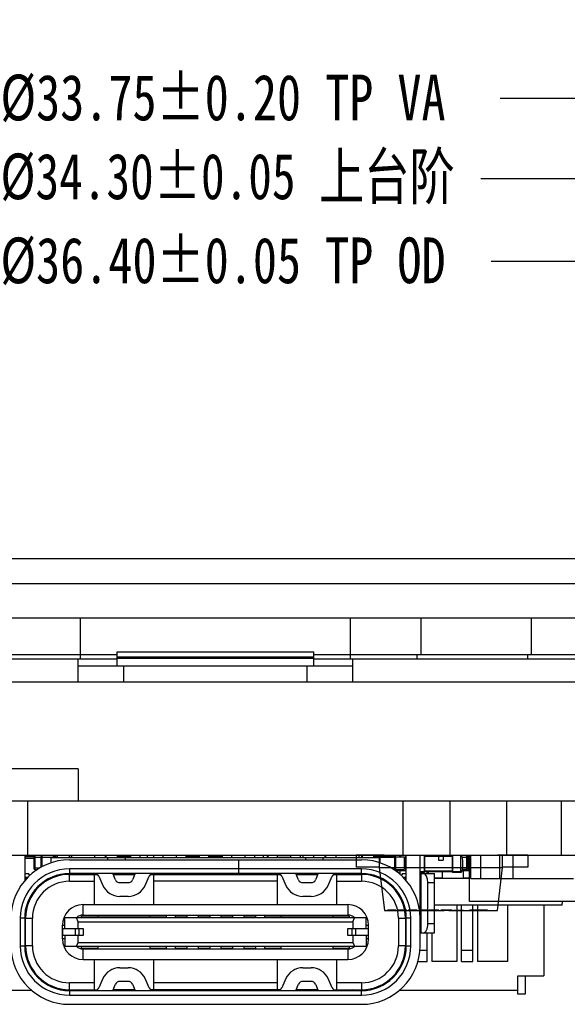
# Model space of a CAD drawing. Header units: inches. Extents: x 13 to 158, y -30 to 56.
# Tile 4 of 84: x 55 to 67, y -29 to -7. Entities that reach past the tile are written whole.
import ezdxf

# ---------------------------------------------------------------- set-up
doc = ezdxf.new("R2010")
doc.units = ezdxf.units.IN
doc.header["$LTSCALE"] = 1.21
doc.header["$MEASUREMENT"] = 0
doc.header["$PDMODE"] = 3
doc.header["$PDSIZE"] = 0.3125
doc.layers.get('0').update_dxf_attribs({"linetype": 'CONTINUOUS'})
doc.layers.get('Defpoints').update_dxf_attribs({"linetype": 'CONTINUOUS'})
doc.layers.add('DIM', color=3, linetype='CONTINUOUS')
doc.styles.get("Standard").update_dxf_attribs({"font": 'txt', "width": 0.8})
doc.dimstyles.get("Standard").update_dxf_attribs({"dimtxt": 0.15625, "dimasz": 0.1875, "dimexe": 0.125, "dimexo": 0.0625, "dimgap": 0.09, "dimtad": 0, "dimtih": 1, "dimtoh": 1, "dimzin": 4, "dimdsep": 46, "dimtxsty": 'Standard', "dimblk": '_FILLED', "dimblk1": '_FILLED', "dimblk2": '_FILLED', "dimcen": 0.09, "dimazin": 1, "dimtp": 0.01, "dimtm": 0.01, "dimtfac": 1, "dimtofl": 0, "dimtmove": 0, "dimatfit": 3, "dimldrblk": '_FILLED', "dimfxl": 1, "dimtolj": 1, "dimtzin": 4, "dimarcsym": 0})

# ---------------------------------------------------------------- blocks, each defined once
blk = doc.blocks.new('_FILLED')
at = {"color": 0, "linetype": 'ByBlock'}
blk.add_solid([(0, 0), (-1, 0.167), (-1, -0.167)], dxfattribs=at)
blk = doc.blocks.new('*D1')
at = {"layer": 'Defpoints', "color": 0}
for p in [(42.77, 13.285), (76.52, 13.285), (76.52, -8.794)]:
    blk.add_point(p, dxfattribs=at)
at = {"layer": 'DIM', "color": 0, "lineweight": -2}
for p, q in [((42.77, 13.223), (42.77, -8.919)), ((76.52, 13.223), (76.52, -8.919)), ((43.77, -8.794), (53.421, -8.794)), ((75.52, -8.794), (65.868, -8.794))]:
    blk.add_line(p, q, dxfattribs=at)
at = {"layer": 'DIM', "color": 0, "lineweight": -2, "rotation": 180}
blk.add_blockref('_FILLED', (42.77, -8.794), dxfattribs=at)
at = {"layer": 'DIM', "color": 0, "lineweight": -2}
blk.add_blockref('_FILLED', (76.52, -8.794), dxfattribs=at)
at = {"layer": 'DIM', "color": 0, "insert": (59.645, -8.794), "char_height": 1, "attachment_point": 5}
blk.add_mtext('\\A1;%%C33.75%%p0.20 TP VA', dxfattribs=at)
blk = doc.blocks.new('*D2')
at = {"layer": 'Defpoints', "color": 0}
for p in [(42.495, 13.285), (76.795, 13.285), (76.795, -10.553)]:
    blk.add_point(p, dxfattribs=at)
at = {"layer": 'DIM', "color": 0, "lineweight": -2}
for p, q in [((42.495, 13.223), (42.495, -10.678)), ((76.795, 13.223), (76.795, -10.678)), ((43.495, -10.553), (53.843, -10.553)), ((75.795, -10.553), (65.446, -10.553))]:
    blk.add_line(p, q, dxfattribs=at)
for p, rotation in [((42.495, -10.553), 180), ((76.795, -10.553), 360)]:
    blk.add_blockref('_FILLED', p, dxfattribs=dict(at, rotation=rotation))
at = {"layer": 'DIM', "color": 0, "insert": (59.645, -10.553), "char_height": 1, "attachment_point": 5}
blk.add_mtext('\\A1;%%C34.30%%p0.05 上台阶', dxfattribs=at)
blk = doc.blocks.new('*D3')
at = {"layer": 'Defpoints', "color": 0}
for p in [(41.445, 13.285), (77.845, 13.285), (77.845, -12.355)]:
    blk.add_point(p, dxfattribs=at)
at = {"layer": 'DIM', "color": 0, "lineweight": -2}
for p, q in [((41.445, 13.223), (41.445, -12.48)), ((77.845, 13.223), (77.845, -12.48)), ((42.445, -12.355), (53.621, -12.355)), ((76.845, -12.355), (65.668, -12.355))]:
    blk.add_line(p, q, dxfattribs=at)
for p, rotation in [((41.445, -12.355), 180), ((77.845, -12.355), 360)]:
    blk.add_blockref('_FILLED', p, dxfattribs=dict(at, rotation=rotation))
at = {"layer": 'DIM', "color": 0, "insert": (59.645, -12.355), "char_height": 1, "attachment_point": 5}
blk.add_mtext('\\A1;%%C36.40%%p0.05 TP OD', dxfattribs=at)

msp = doc.modelspace()

# ---------------------------------------------------------------- linework, layer by layer
at = {"color": 7, "linetype": 'Continuous'}
for p, q in [((42.495, -18.848), (76.795, -18.848)), ((41.445, -19.398), (77.845, -19.398)), ((41.445, -20.148), (77.845, -20.148)), ((56.694, -21.048), (56.694, -20.148)), ((62.596, -21.048), (62.596, -20.148)), ((64.132, -20.148), (64.132, -20.948)), ((66.546, -20.148), (66.546, -20.948)), ((41.469, -20.948), (57.495, -20.948)), ((41.645, -21.048), (57.495, -21.048)), ((56.645, -21.548), (56.645, -21.048)), ((57.495, -20.895), (61.795, -20.895)), ((57.495, -21.198), (57.495, -20.895)), ((57.495, -21.001), (61.795, -21.001)), ((57.495, -21.029), (61.795, -21.029)), ((61.795, -21.198), (61.795, -20.895)), ((61.795, -20.948), (77.821, -20.948)), ((61.795, -21.048), (77.621, -21.048)), ((62.645, -21.548), (62.645, -21.048)), ((64.055, -21.048), (64.055, -20.948)), ((66.469, -21.048), (66.469, -20.948)), ((56.645, -21.198), (62.645, -21.198)), ((57.645, -21.548), (57.645, -21.198)), ((61.645, -21.548), (61.645, -21.198)), ((52.934, -21.548), (75.138, -21.548)), ((56.645, -23.448), (42.409, -23.448)), ((56.645, -23.448), (56.645, -24.148)), ((41.395, -24.148), (77.895, -24.148)), ((55.544, -25.348), (55.544, -24.148)), ((63.746, -25.348), (63.746, -24.148)), ((64.776, -25.348), (64.776, -24.148)), ((66.009, -25.348), (66.009, -24.148)), ((67.21, -25.348), (67.21, -24.148)), ((77.857, -25.348), (41.434, -25.348)), ((55.676, -25.373), (55.475, -25.373)), ((55.679, -25.363), (55.658, -25.363)), ((55.658, -25.373), (55.658, -25.363)), ((55.675, -25.378), (56.195, -25.378)), ((56.045, -25.388), (63.245, -25.388)), ((56.1, -25.348), (56.1, -25.388)), ((56.122, -25.358), (56.122, -25.348)), ((56.13, -25.388), (56.13, -25.378)), ((56.153, -25.388), (56.153, -25.348)), ((56.195, -25.388), (56.195, -25.348)), ((56.445, -25.348), (56.445, -25.388)), ((56.46, -25.373), (56.445, -25.373)), ((56.46, -25.388), (56.46, -25.348)), ((56.505, -25.388), (56.505, -25.348)), ((57.005, -25.388), (57.005, -25.348)), ((57.235, -25.348), (57.235, -25.388)), ((57.255, -25.388), (57.255, -25.348)), ((57.295, -25.438), (57.295, -25.388)), ((57.495, -25.348), (57.495, -25.388)), ((57.795, -25.363), (57.495, -25.363)), ((57.495, -25.383), (57.795, -25.383)), ((57.675, -25.438), (57.675, -25.388)), ((57.75, -25.363), (57.75, -25.348)), ((57.795, -25.388), (57.795, -25.348)), ((57.995, -25.348), (57.995, -25.388)), ((58.15, -25.348), (58.15, -25.388)), ((58.295, -25.388), (58.295, -25.348)), ((58.495, -25.348), (58.495, -25.388)), ((58.795, -25.388), (58.795, -25.348)), ((58.995, -25.348), (58.995, -25.388)), ((59.017, -25.363), (58.995, -25.363)), ((58.995, -25.383), (59.017, -25.383)), ((59.017, -25.388), (59.017, -25.363)), ((59.295, -25.373), (59.017, -25.373)), ((59.295, -25.388), (59.295, -25.348)), ((59.495, -25.348), (59.495, -25.388)), ((59.617, -25.373), (59.495, -25.373)), ((59.795, -25.363), (59.617, -25.363)), ((59.617, -25.363), (59.617, -25.388)), ((59.617, -25.383), (59.795, -25.383)), ((59.795, -25.388), (59.795, -25.348)), ((59.995, -25.348), (59.995, -25.388)), ((60.29, -25.388), (60.29, -25.348)), ((60.295, -25.388), (60.295, -25.348)), ((60.495, -25.348), (60.495, -25.388)), ((60.69, -25.348), (60.69, -25.388)), ((60.772, -25.378), (60.795, -25.378)), ((60.772, -25.378), (60.772, -25.388)), ((60.795, -25.388), (60.795, -25.348)), ((60.995, -25.348), (60.995, -25.388)), ((60.995, -25.378), (61.295, -25.378)), ((61.295, -25.388), (61.295, -25.348)), ((61.495, -25.348), (61.495, -25.388)), ((61.56, -25.388), (61.56, -25.348)), ((61.615, -25.388), (61.615, -25.438)), ((61.795, -25.388), (61.795, -25.348)), ((61.995, -25.438), (61.995, -25.388)), ((62.035, -25.348), (62.035, -25.388)), ((62.055, -25.388), (62.055, -25.348)), ((62.285, -25.388), (62.285, -25.348)), ((62.785, -25.388), (62.785, -25.348)), ((62.835, -25.348), (62.835, -25.388)), ((62.855, -25.388), (62.855, -25.348)), ((63.095, -25.348), (63.095, -25.388)), ((63.557, -25.363), (63.095, -25.363)), ((63.095, -25.383), (63.577, -25.383)), ((63.117, -25.348), (63.117, -25.363)), ((63.217, -25.363), (63.217, -25.348)), ((63.222, -25.348), (63.222, -25.363)), ((63.315, -25.363), (63.315, -25.348)), ((63.559, -25.348), (63.559, -25.364)), ((63.576, -25.378), (63.589, -25.378)), ((63.589, -25.373), (63.772, -25.373)), ((63.671, -25.373), (63.671, -25.348)), ((63.697, -25.373), (63.697, -25.348)), ((64.219, -25.36), (64.819, -25.36)), ((65.029, -25.378), (65.159, -25.378)), ((65.196, -25.358), (65.229, -25.358)), ((55.475, -25.403), (55.675, -25.403)), ((56.455, -25.438), (62.835, -25.438)), ((63.802, -25.428), (63.815, -25.428)), ((65.172, -25.428), (65.196, -25.428))]:
    msp.add_line(p, q, dxfattribs=at)
at = {"color": 6, "linetype": 'Continuous'}
for p, q in [((55.475, -25.348), (55.475, -25.895)), ((55.675, -25.378), (55.675, -25.622)), ((55.705, -25.653), (55.705, -25.348)), ((55.825, -25.378), (55.825, -25.605)), ((55.856, -25.59), (55.856, -25.348)), ((56.045, -25.388), (56.045, -25.508)), ((63.331, -25.338), (62.721, -25.338)), ((62.721, -25.338), (62.721, -25.598)), ((63.221, -25.348), (63.221, -25.608)), ((63.245, -25.508), (63.245, -25.388)), ((63.331, -25.338), (63.331, -25.348)), ((63.557, -25.363), (63.557, -25.664)), ((63.577, -25.676), (63.577, -25.383)), ((63.589, -25.622), (63.589, -25.378)), ((63.772, -25.373), (63.772, -25.648)), ((63.797, -25.348), (63.797, -25.673)), ((63.802, -25.348), (63.802, -25.673)), ((63.815, -25.895), (63.815, -25.348)), ((64.115, -27.318), (64.115, -25.348)), ((64.207, -25.348), (64.207, -25.71)), ((64.219, -25.698), (64.219, -25.348)), ((64.521, -25.348), (64.521, -25.448)), ((64.621, -25.348), (64.621, -25.448)), ((64.819, -25.348), (64.819, -25.698)), ((64.832, -25.71), (64.832, -25.348)), ((65.129, -25.348), (65.129, -25.653)), ((65.159, -25.622), (65.159, -25.378)), ((65.172, -25.348), (65.172, -25.673)), ((65.196, -26.348), (65.196, -25.358)), ((65.229, -25.848), (65.229, -25.348)), ((65.444, -25.848), (65.444, -25.348)), ((66.471, -25.338), (65.811, -25.338)), ((65.811, -25.338), (65.811, -25.348)), ((65.858, -25.848), (65.858, -25.348)), ((65.921, -25.608), (65.921, -25.348)), ((66.151, -25.848), (66.151, -25.348)), ((66.471, -25.338), (66.471, -25.598)), ((60.145, -25.438), (60.145, -25.738)), ((60.145, -25.468), (60.155, -25.468)), ((60.155, -25.738), (60.155, -25.438)), ((63.221, -25.598), (62.721, -25.598)), ((63.221, -25.607), (65.921, -25.607)), ((63.221, -25.608), (65.921, -25.608)), ((63.221, -25.608), (63.337, -26.548)), ((64.521, -25.448), (64.621, -25.448)), ((65.806, -26.548), (65.921, -25.608)), ((66.471, -25.598), (65.921, -25.598)), ((55.475, -25.738), (55.555, -25.738)), ((55.538, -25.828), (55.495, -25.828)), ((55.495, -25.828), (55.495, -25.875)), ((55.59, -25.78), (55.555, -25.738)), ((55.797, -25.622), (55.675, -25.622)), ((55.705, -25.653), (55.753, -25.653)), ((56.45, -25.758), (57.064, -25.758)), ((60.145, -25.638), (56.455, -25.638)), ((56.455, -25.638), (56.455, -25.738)), ((62.835, -25.738), (56.455, -25.738)), ((56.455, -25.908), (56.455, -25.758)), ((56.995, -25.758), (56.995, -26.418)), ((57.096, -25.798), (57.185, -25.999)), ((57.46, -25.878), (57.398, -25.738)), ((57.407, -25.758), (57.884, -25.758)), ((57.675, -25.758), (57.675, -25.738)), ((57.892, -25.738), (57.831, -25.878)), ((58.105, -25.999), (58.194, -25.798)), ((58.226, -25.758), (61.064, -25.758)), ((58.295, -26.418), (58.295, -25.758)), ((58.574, -25.758), (58.545, -25.738)), ((58.695, -25.738), (58.695, -25.758)), ((59.097, -25.758), (59.068, -25.738)), ((62.835, -25.638), (60.155, -25.638)), ((60.222, -25.738), (60.194, -25.758)), ((60.595, -25.758), (60.595, -25.738)), ((60.745, -25.738), (60.717, -25.758)), ((60.995, -25.758), (60.995, -26.418)), ((61.096, -25.798), (61.185, -25.999)), ((61.46, -25.878), (61.398, -25.738)), ((61.407, -25.758), (61.884, -25.758)), ((61.615, -25.738), (61.615, -25.758)), ((61.892, -25.738), (61.831, -25.878)), ((62.105, -25.999), (62.194, -25.798)), ((62.226, -25.758), (62.84, -25.758)), ((62.295, -26.418), (62.295, -25.758)), ((62.835, -25.738), (62.835, -25.638)), ((62.835, -25.758), (62.835, -25.908)), ((63.589, -25.622), (63.577, -25.622)), ((63.577, -25.648), (63.772, -25.648)), ((63.577, -25.673), (63.802, -25.673)), ((63.585, -25.673), (63.585, -25.681)), ((63.666, -25.683), (63.588, -25.683)), ((63.616, -25.673), (63.616, -25.683)), ((63.622, -25.673), (63.622, -25.683)), ((63.631, -25.673), (63.631, -25.683)), ((63.658, -25.673), (63.658, -25.683)), ((63.666, -25.673), (63.666, -25.683)), ((63.671, -25.673), (63.671, -25.75)), ((63.697, -25.673), (63.697, -25.648)), ((63.735, -25.738), (63.7, -25.78)), ((63.735, -25.738), (63.815, -25.738)), ((63.747, -25.673), (63.747, -25.648)), ((63.795, -25.828), (63.753, -25.828)), ((63.795, -25.828), (63.795, -25.875)), ((64.115, -25.698), (65.007, -25.698)), ((64.115, -25.71), (64.207, -25.71)), ((64.115, -25.738), (64.435, -25.738)), ((64.135, -25.738), (64.135, -27.038)), ((64.819, -25.685), (64.219, -25.685)), ((64.27, -25.738), (64.27, -25.698)), ((64.298, -25.738), (64.304, -25.698)), ((64.435, -27.038), (64.435, -25.738)), ((64.435, -25.831), (64.608, -25.831)), ((64.608, -25.844), (64.608, -25.698)), ((64.832, -25.71), (65.01, -25.71)), ((65.007, -25.698), (65.019, -25.698)), ((65.007, -25.698), (65.007, -25.71)), ((65.021, -25.703), (65.022, -25.701)), ((65.08, -25.683), (65.025, -25.683)), ((65.027, -25.673), (65.172, -25.673)), ((65.057, -25.655), (65.031, -25.655)), ((65.032, -25.653), (65.129, -25.653)), ((65.159, -25.622), (65.036, -25.622)), ((65.038, -25.653), (65.038, -25.655)), ((65.047, -25.655), (65.047, -25.653)), ((65.055, -25.655), (65.055, -25.653)), ((65.057, -25.655), (65.057, -25.653)), ((65.058, -25.683), (65.058, -25.844)), ((65.058, -25.831), (65.196, -25.831)), ((65.077, -25.673), (65.077, -25.683)), ((65.08, -25.673), (65.08, -25.683)), ((56.455, -25.908), (56.995, -25.908)), ((57.551, -25.938), (57.739, -25.938)), ((60.995, -25.908), (58.295, -25.908)), ((61.551, -25.938), (61.739, -25.938)), ((62.295, -25.908), (62.835, -25.908)), ((64.285, -25.938), (64.435, -25.938)), ((64.285, -26.838), (64.285, -25.938)), ((65.196, -25.844), (64.435, -25.844)), ((65.229, -25.848), (67.469, -25.848)), ((57.739, -26.238), (57.551, -26.238)), ((61.739, -26.238), (61.551, -26.238)), ((64.135, -26.138), (64.115, -26.138)), ((56.75, -26.418), (62.54, -26.418)), ((56.75, -26.648), (56.75, -26.418)), ((62.54, -26.418), (62.54, -26.648)), ((64.115, -26.288), (64.135, -26.288)), ((67.219, -26.428), (64.435, -26.428)), ((64.92, -26.428), (64.92, -27.663)), ((65.02, -27.663), (65.02, -26.428)), ((70.196, -26.348), (65.196, -26.348)), ((65.27, -27.663), (65.27, -26.428)), ((65.37, -26.428), (65.37, -27.663)), ((66.03, -26.428), (66.03, -27.663)), ((66.82, -26.428), (66.82, -27.973)), ((67.219, -26.428), (67.228, -26.348)), ((55.495, -27.318), (55.495, -26.525)), ((58.57, -26.668), (56.72, -26.668)), ((56.72, -26.703), (56.72, -26.668)), ((56.75, -26.648), (62.54, -26.648)), ((57.07, -26.668), (57.07, -26.708)), ((58.22, -26.708), (58.22, -26.668)), ((58.57, -26.668), (58.57, -26.708)), ((59.02, -26.668), (58.77, -26.668)), ((58.77, -26.708), (58.77, -26.668)), ((59.02, -26.668), (59.02, -26.708)), ((59.52, -26.668), (59.27, -26.668)), ((59.27, -26.708), (59.27, -26.668)), ((59.52, -26.668), (59.52, -26.708)), ((60.02, -26.668), (59.77, -26.668)), ((59.77, -26.708), (59.77, -26.668)), ((60.02, -26.668), (60.02, -26.708)), ((60.52, -26.668), (60.27, -26.668)), ((60.27, -26.708), (60.27, -26.668)), ((60.52, -26.668), (60.52, -26.708)), ((62.57, -26.668), (60.72, -26.668)), ((60.72, -26.708), (60.72, -26.668)), ((61.07, -26.668), (61.07, -26.708)), ((62.22, -26.708), (62.22, -26.668)), ((62.57, -26.668), (62.57, -26.703)), ((63.337, -26.548), (64.643, -26.548)), ((63.588, -26.543), (63.403, -26.543)), ((63.403, -26.548), (63.403, -26.543)), ((63.419, -26.548), (63.419, -26.543)), ((63.513, -26.548), (63.513, -26.543)), ((63.588, -26.543), (63.588, -26.548)), ((63.827, -26.543), (63.627, -26.543)), ((63.627, -26.543), (63.627, -26.548)), ((63.639, -26.543), (63.639, -26.548)), ((63.674, -26.548), (63.674, -26.543)), ((63.695, -26.543), (63.695, -26.548)), ((63.706, -26.543), (63.706, -26.548)), ((63.725, -26.543), (63.725, -26.548)), ((63.729, -26.543), (63.729, -26.548)), ((63.745, -26.548), (63.745, -26.543)), ((63.749, -26.543), (63.749, -26.548)), ((63.76, -26.543), (63.76, -26.548)), ((63.795, -26.525), (63.795, -27.318)), ((63.824, -26.548), (63.824, -26.543)), ((63.827, -26.543), (63.827, -26.548)), ((64.055, -26.543), (63.854, -26.543)), ((63.854, -26.543), (63.854, -26.548)), ((63.855, -26.543), (63.855, -26.548)), ((63.868, -26.543), (63.868, -26.548)), ((63.922, -26.543), (63.922, -26.548)), ((63.959, -26.543), (63.959, -26.548)), ((63.969, -26.543), (63.969, -26.548)), ((63.983, -26.543), (63.983, -26.548)), ((64.05, -26.548), (64.05, -26.543)), ((64.055, -26.548), (64.055, -26.543)), ((64.135, -26.488), (64.115, -26.488)), ((64.115, -26.638), (64.135, -26.638)), ((64.262, -26.543), (64.124, -26.543)), ((64.124, -26.548), (64.124, -26.543)), ((64.179, -26.543), (64.179, -26.548)), ((64.192, -26.548), (64.192, -26.543)), ((64.262, -26.543), (64.262, -26.548)), ((64.528, -26.543), (64.305, -26.543)), ((64.305, -26.543), (64.305, -26.548)), ((64.38, -26.543), (64.38, -26.548)), ((64.416, -26.543), (64.416, -26.548)), ((64.434, -26.543), (64.434, -26.548)), ((64.453, -26.543), (64.453, -26.548)), ((64.528, -26.543), (64.528, -26.548)), ((64.82, -26.543), (64.569, -26.543)), ((64.569, -26.543), (64.569, -26.548)), ((64.643, -26.543), (64.643, -26.548)), ((64.745, -26.548), (64.643, -26.548)), ((64.691, -26.543), (64.691, -26.548)), ((64.745, -26.548), (64.745, -26.543)), ((64.745, -26.548), (65.806, -26.548)), ((64.82, -26.548), (64.82, -26.543)), ((64.848, -26.543), (65.067, -26.543)), ((64.848, -26.543), (64.848, -26.548)), ((64.856, -26.543), (64.856, -26.548)), ((64.921, -26.543), (64.921, -26.548)), ((64.926, -26.548), (64.926, -26.543)), ((64.955, -26.543), (64.955, -26.548)), ((64.956, -26.543), (64.956, -26.548)), ((64.959, -26.543), (64.959, -26.548)), ((64.967, -26.543), (64.967, -26.548)), ((64.989, -26.548), (64.989, -26.543)), ((64.996, -26.548), (64.996, -26.543)), ((65.058, -26.548), (65.058, -26.543)), ((65.067, -26.543), (65.067, -26.548)), ((65.588, -26.543), (65.197, -26.543)), ((65.197, -26.548), (65.197, -26.543)), ((65.588, -26.543), (65.588, -26.548)), ((55.475, -26.718), (55.375, -26.718)), ((55.375, -26.718), (55.375, -27.318)), ((55.475, -26.718), (55.475, -27.318)), ((55.495, -26.718), (55.645, -26.718)), ((55.645, -27.318), (55.645, -26.718)), ((56.3, -26.868), (56.35, -26.868)), ((56.3, -27.168), (56.3, -26.868)), ((62.94, -26.708), (56.35, -26.708)), ((56.35, -26.943), (56.35, -26.708)), ((56.64, -26.793), (56.606, -26.708)), ((56.64, -26.793), (62.65, -26.793)), ((56.64, -26.943), (56.64, -26.793)), ((56.72, -26.707), (56.72, -26.703)), ((58.57, -26.703), (58.77, -26.703)), ((59.02, -26.703), (59.27, -26.703)), ((59.52, -26.703), (59.77, -26.703)), ((60.02, -26.703), (60.27, -26.703)), ((60.52, -26.703), (60.72, -26.703)), ((62.57, -26.707), (62.57, -26.703)), ((62.65, -26.793), (62.684, -26.708)), ((62.65, -26.793), (62.65, -26.943)), ((62.94, -26.943), (62.94, -26.708)), ((62.94, -26.868), (62.99, -26.868)), ((62.99, -27.168), (62.99, -26.868)), ((63.645, -26.718), (63.795, -26.718)), ((63.645, -26.718), (63.645, -27.318)), ((63.915, -26.718), (63.815, -26.718)), ((63.815, -27.318), (63.815, -26.718)), ((63.915, -27.318), (63.915, -26.718)), ((64.435, -26.838), (64.285, -26.838)), ((55.475, -26.943), (55.495, -26.943)), ((55.495, -27.093), (55.475, -27.093)), ((55.49, -27.093), (55.49, -26.943)), ((56.3, -26.943), (56.75, -26.943)), ((56.75, -27.093), (56.3, -27.093)), ((56.307, -27.093), (56.307, -26.943)), ((56.35, -27.093), (56.35, -27.328)), ((56.575, -26.943), (56.575, -27.093)), ((56.64, -27.243), (56.64, -27.093)), ((56.668, -27.093), (56.668, -26.943)), ((56.75, -26.943), (56.75, -27.093)), ((62.54, -26.943), (62.99, -26.943)), ((62.54, -27.093), (62.54, -26.943)), ((62.99, -27.093), (62.54, -27.093)), ((62.622, -26.943), (62.622, -27.093)), ((62.65, -27.093), (62.65, -27.243)), ((62.715, -27.093), (62.715, -26.943)), ((62.94, -27.093), (62.94, -27.328)), ((62.983, -26.943), (62.983, -27.093)), ((63.795, -26.943), (63.815, -26.943)), ((63.815, -27.093), (63.795, -27.093)), ((63.801, -26.943), (63.801, -27.093)), ((64.115, -27.038), (64.435, -27.038)), ((64.27, -27.663), (64.27, -27.038)), ((64.37, -27.038), (64.37, -27.663)), ((55.375, -27.318), (55.475, -27.318)), ((55.645, -27.318), (55.495, -27.318)), ((56.35, -27.168), (56.3, -27.168)), ((56.35, -27.328), (62.94, -27.328)), ((56.606, -27.328), (56.64, -27.243)), ((56.64, -27.243), (62.65, -27.243)), ((56.72, -27.368), (56.72, -27.333)), ((57.07, -27.328), (57.07, -27.368)), ((58.22, -27.368), (58.22, -27.328)), ((58.57, -27.328), (58.57, -27.368)), ((58.77, -27.368), (58.77, -27.328)), ((59.02, -27.328), (59.02, -27.368)), ((59.27, -27.368), (59.27, -27.328)), ((59.52, -27.328), (59.52, -27.368)), ((59.77, -27.368), (59.77, -27.328)), ((60.02, -27.328), (60.02, -27.368)), ((60.27, -27.368), (60.27, -27.328)), ((60.52, -27.328), (60.52, -27.368)), ((60.72, -27.368), (60.72, -27.328)), ((61.07, -27.328), (61.07, -27.368)), ((62.22, -27.368), (62.22, -27.328)), ((62.57, -27.333), (62.57, -27.368)), ((62.65, -27.243), (62.684, -27.328)), ((62.99, -27.168), (62.94, -27.168)), ((63.795, -27.318), (63.645, -27.318)), ((63.815, -27.318), (63.915, -27.318)), ((56.72, -27.368), (57.07, -27.368)), ((56.75, -27.388), (62.54, -27.388)), ((56.75, -27.618), (56.75, -27.388)), ((58.22, -27.368), (58.57, -27.368)), ((58.77, -27.368), (59.02, -27.368)), ((59.27, -27.368), (59.52, -27.368)), ((59.77, -27.368), (60.02, -27.368)), ((60.27, -27.368), (60.52, -27.368)), ((60.72, -27.368), (61.07, -27.368)), ((62.22, -27.368), (62.57, -27.368)), ((62.54, -27.388), (62.54, -27.618)), ((64.115, -27.413), (64.27, -27.413)), ((65.02, -27.413), (65.27, -27.413)), ((56.75, -27.618), (62.54, -27.618)), ((56.995, -27.618), (56.995, -28.278)), ((58.295, -28.278), (58.295, -27.618)), ((60.995, -27.618), (60.995, -28.278)), ((62.295, -28.278), (62.295, -27.618)), ((64.063, -27.663), (64.27, -27.663)), ((64.92, -27.663), (64.37, -27.663)), ((65.02, -27.663), (65.27, -27.663)), ((66.03, -27.663), (65.37, -27.663)), ((55.645, -27.868), (55.645, -27.833)), ((57.551, -27.798), (57.739, -27.798)), ((61.551, -27.798), (61.739, -27.798)), ((63.645, -27.868), (63.645, -27.833)), ((66.252, -27.973), (66.82, -27.973)), ((66.252, -28.373), (66.252, -27.973)), ((66.415, -27.973), (66.415, -28.373)), ((55.74, -27.988), (55.768, -27.988)), ((56.995, -28.128), (56.455, -28.128)), ((56.455, -28.278), (56.455, -28.128)), ((57.185, -28.037), (57.096, -28.238)), ((57.398, -28.298), (57.46, -28.158)), ((57.739, -28.098), (57.551, -28.098)), ((57.831, -28.158), (57.892, -28.298)), ((58.194, -28.238), (58.105, -28.037)), ((60.995, -28.128), (58.295, -28.128)), ((61.185, -28.037), (61.096, -28.238)), ((61.398, -28.298), (61.46, -28.158)), ((61.739, -28.098), (61.551, -28.098)), ((61.831, -28.158), (61.892, -28.298)), ((62.194, -28.238), (62.105, -28.037)), ((62.835, -28.128), (62.295, -28.128)), ((62.835, -28.128), (62.835, -28.278)), ((63.55, -27.988), (63.523, -27.988)), ((55.632, -28.298), (53.038, -28.298)), ((56.45, -28.278), (57.064, -28.278)), ((56.455, -28.298), (62.835, -28.298)), ((56.455, -28.298), (56.455, -28.398)), ((56.455, -28.398), (62.835, -28.398)), ((57.884, -28.278), (57.407, -28.278)), ((61.064, -28.278), (58.226, -28.278)), ((61.884, -28.278), (61.407, -28.278)), ((62.226, -28.278), (62.84, -28.278)), ((62.835, -28.398), (62.835, -28.298)), ((66.252, -28.298), (63.658, -28.298)), ((66.415, -28.373), (66.252, -28.373)), ((56.455, -28.598), (62.835, -28.598))]:
    msp.add_line(p, q, dxfattribs=at)
for points in [[(65.022, -25.348), (65.034, -25.404), (65.042, -25.463), (65.044, -25.523), (65.042, -25.582), (65.034, -25.642), (65.021, -25.701)], [(65.01, -25.71), (65.013, -25.71), (65.016, -25.709), (65.019, -25.706), (65.021, -25.703)]]:
    msp.add_lwpolyline(points, dxfattribs=at)
at = {"color": 7, "linetype": 'Continuous'}
for centre, radius, start, end in [((55.658, -25.383), 0.02, 90, 150), ((55.705, -25.378), 0.0305, 90, 180), ((55.856, -25.378), 0.0305, 90, 180), ((56.1, -25.378), 0.0305, 0, 90), ((56.122, -25.378), 0.0305, 90, 111.7708), ((59.04, -25.548), 0.2, 61.3428, 90), ((60.803, -25.378), 0.0305, 104.147, 180), ((63.315, -25.378), 0.0305, 90, 150.1653), ((63.557, -25.383), 0.02, 0, 90), ((63.559, -25.378), 0.0305, 360, 90), ((65.129, -25.378), 0.0305, 0, 90)]:
    msp.add_arc(centre, radius, start, end, dxfattribs=at)
at = {"color": 6, "linetype": 'Continuous'}
for centre, radius, start, end in [((56.717, -25.523), 8.292, 358.7907, 1.2093), ((56.455, -26.718), 1.28, 90, 180), ((62.835, -26.718), 1.28, 0, 90), ((56.455, -26.718), 1.08, 90, 180), ((56.455, -26.718), 0.98, 90, 180), ((56.455, -26.718), 0.96, 90, 180), ((55.705, -25.622), 0.0305, 180, 270), ((56.52, -25.825), 0.0967, 116.2916, 136.3972), ((56.58, -25.825), 0.0967, 43.6028, 63.7084), ((57.005, -25.838), 0.1, 23.7495, 90), ((58.285, -25.838), 0.1, 90, 156.2505), ((61.005, -25.838), 0.1, 23.7495, 90), ((62.285, -25.838), 0.1, 90, 156.2505), ((62.71, -25.825), 0.0967, 116.2916, 136.3972), ((62.77, -25.825), 0.0967, 43.6028, 63.7084), ((62.835, -26.718), 1.08, 0, 90), ((62.835, -26.718), 0.98, 0, 90), ((62.835, -26.718), 0.96, 0, 90), ((63.559, -25.622), 0.0305, 305.8188, 360), ((64.207, -25.698), 0.0125, 270, 0), ((64.832, -25.698), 0.0125, 180, 270), ((65.007, -25.698), 0.0125, 270.0275, 284.7424), ((65.129, -25.622), 0.0305, 270, 0), ((56.455, -26.718), 0.81, 90, 180), ((57.551, -25.838), 0.4, 203.7495, 270), ((57.551, -25.838), 0.1, 203.7495, 270), ((57.739, -25.838), 0.1, 270, 336.2505), ((57.739, -25.838), 0.4, 270, 336.2505), ((61.551, -25.838), 0.4, 203.7495, 270), ((61.551, -25.838), 0.1, 203.7495, 270), ((61.739, -25.838), 0.1, 270, 336.2505), ((61.739, -25.838), 0.4, 270, 336.2505), ((62.835, -26.718), 0.81, 0, 90), ((56.75, -26.868), 0.45, 90, 180), ((62.54, -26.868), 0.45, 0, 90), ((56.753, -26.87), 0.223, 131.8395, 133.1227), ((58.262, -26.706), 0.0415, 180.011, 182.3487), ((58.529, -26.706), 0.0415, 357.6513, 359.9889), ((60.762, -26.706), 0.0415, 180.011, 182.3487), ((61.029, -26.706), 0.0415, 357.6513, 359.989), ((62.541, -26.867), 0.218, 46.8795, 48.1987), ((56.455, -27.318), 1.28, 180, 270), ((56.455, -27.318), 1.08, 180, 270), ((56.455, -27.318), 0.98, 180, 270), ((56.455, -27.318), 0.96, 180, 270), ((56.455, -27.318), 0.81, 180, 270), ((56.75, -27.168), 0.45, 180, 270), ((56.749, -27.169), 0.218, 226.8808, 228.1993), ((58.262, -27.33), 0.0415, 177.6513, 179.989), ((58.529, -27.33), 0.0415, 0.0111, 2.3487), ((60.762, -27.33), 0.0415, 177.6513, 179.989), ((61.029, -27.33), 0.0415, 0.011, 2.3487), ((62.54, -27.168), 0.45, 270, 0), ((62.541, -27.169), 0.218, 311.8012, 313.1205), ((62.835, -27.318), 1.28, 270, 0), ((62.835, -27.318), 1.08, 270, 0), ((62.835, -27.318), 0.98, 270, 0), ((62.835, -27.318), 0.96, 270, 0), ((62.835, -27.318), 0.81, 270, 360), ((57.551, -28.198), 0.4, 90, 156.2505), ((57.739, -28.198), 0.4, 23.7495, 90), ((61.551, -28.198), 0.4, 90, 156.2505), ((61.739, -28.198), 0.4, 23.7495, 90), ((57.551, -28.198), 0.1, 90, 156.2505), ((57.739, -28.198), 0.1, 23.7495, 90), ((61.551, -28.198), 0.1, 90, 156.2505), ((61.739, -28.198), 0.1, 23.7495, 90), ((56.52, -28.211), 0.0967, 223.6028, 243.7084), ((56.58, -28.211), 0.0967, 296.2916, 316.3972), ((57.005, -28.198), 0.1, 270, 336.2505), ((56.895, -28.298), 0.15, 3.5244, 7.2968), ((58.285, -28.198), 0.1, 203.7495, 270), ((61.005, -28.198), 0.1, 270, 336.2505), ((62.285, -28.198), 0.1, 203.7495, 270), ((62.395, -28.298), 0.15, 172.6643, 176.4728), ((62.71, -28.211), 0.0967, 223.6028, 243.7084), ((62.77, -28.211), 0.0967, 296.2916, 316.3972)]:
    msp.add_arc(centre, radius, start, end, dxfattribs=at)
for centre, major_axis, ratio, start_param, end_param in [((64.185, -25.938), (0, 0.2), 0.5, -1.570796, 0), ((64.185, -26.838), (0, 0.2), 0.5, -3.141593, -1.570796), ((62.567, -27.198), (-0.014, 0.17), 0.081843, -3.84333, -3.798102)]:
    msp.add_ellipse(centre, major_axis=major_axis, ratio=ratio, start_param=start_param, end_param=end_param, dxfattribs=at)
for points, knots in [([(56.75, -26.648), (56.724, -26.648), (56.67, -26.658), (56.624, -26.687), (56.604, -26.704)], [0, 0, 0, 0, 0.500021, 1, 1, 1, 1]), ([(62.687, -26.704), (62.667, -26.686), (62.62, -26.658), (62.567, -26.648), (62.54, -26.648)], [0, 0, 0, 0, 0.500024, 1, 1, 1, 1]), ([(56.604, -27.332), (56.623, -27.349), (56.67, -27.378), (56.724, -27.388), (56.75, -27.388)], [0, 0, 0, 0, 0.500024, 1, 1, 1, 1]), ([(62.54, -27.388), (62.567, -27.388), (62.62, -27.378), (62.667, -27.349), (62.687, -27.332)], [0, 0, 0, 0, 0.499976, 1, 1, 1, 1])]:
    msp.add_open_spline(points, degree=3, knots=knots, dxfattribs=at)

# ---------------------------------------------------------------- dimensions: what is measured, and where the dimension line sits
at = {"layer": 'DIM'}
for base, p1, p2, override, picture, middle in [((77.845, -12.355), (41.445, 13.285), (77.845, 13.285), {"dimtxt": 1, "dimasz": 1, "dimtih": 0, "dimtoh": 0, "dimzin": 0, "dimpost": '%%C<> TP OD', "dimblk": '_FILLED', "dimcen": 0.198, "dimadec": 0, "dimazin": 0, "dimtol": 1, "dimtp": 0.05, "dimtm": 0.05, "dimtzin": 0}, '*D3', (59.645, -12.355)), ((76.795, -10.553), (42.495, 13.285), (76.795, 13.285), {"dimtxt": 1, "dimasz": 1, "dimgap": 0.09, "dimtih": 0, "dimtoh": 0, "dimzin": 0, "dimpost": '%%C<> 上台阶', "dimcen": 0.198, "dimadec": 0, "dimazin": 0, "dimtol": 1, "dimlim": 0, "dimtp": 0.05, "dimtm": 0.05, "dimtdec": 2, "dimtzin": 0}, '*D2', (59.645, -10.553)), ((76.52, -8.794), (42.77, 13.285), (76.52, 13.285), {"dimtxt": 1, "dimasz": 1, "dimgap": 0.09, "dimtih": 0, "dimtoh": 0, "dimzin": 0, "dimpost": '%%C<> TP VA', "dimcen": 0.198, "dimadec": 0, "dimazin": 0, "dimtol": 1, "dimlim": 0, "dimtp": 0.2, "dimtm": 0.2, "dimtdec": 2, "dimtzin": 0}, '*D1', (59.645, -8.794))]:
    dim = msp.add_linear_dim(base=base, p1=p1, p2=p2, dimstyle='Standard', override=override, dxfattribs=at)
    dim.commit()
    dim.dimension.update_dxf_attribs({"geometry": picture, "text_midpoint": middle})

doc.saveas('drawing.dxf')
